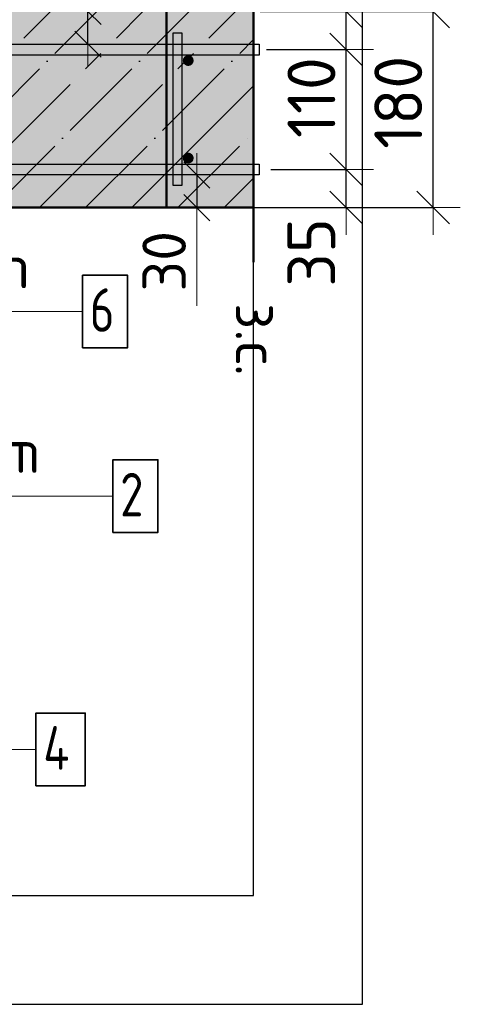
# Model space of a CAD drawing. Header units: millimetres. Extents: x -30645 to 44626, y 46540 to 77351.
# Tile 80 of 84: x 43943 to 44348, y 72687 to 73590. Entities that reach past the tile are written whole.
import ezdxf

# ---------------------------------------------------------------- set-up
doc = ezdxf.new("R2010")
doc.units = ezdxf.units.MM
doc.header["$PDMODE"] = 65
for name, pattern in [('______11', [100, 80, -10, 0, -10]), ('______5', [220, 160, -20, 20, -20]), ('________', [0])]:
    doc.linetypes.add(name, pattern=pattern)
for name, color, linetype, lineweight in [('Standard', 7, 'Continuous', 25), ('Арм.стержн. вертикальными 1', 22, 'Continuous', 35), ('Арм.стержн.горизонт. 1', 180, 'Continuous', 35), ('Размерная линия_ общее', 7, 'Continuous', 13), ('Размерная линия_ общее_1', 7, 'Continuous', 13)]:
    doc.layers.add(name, color=color, linetype=linetype, lineweight=lineweight)
doc.layers.add('Арм.стержн.Стяжки', color=7, linetype='Continuous', lineweight=35, true_color=0x501e0f)
doc.styles.add('ISOCPEUR', font='ISOCPEUR')
doc.dimstyles.new('DIMSTYLE_3', dxfattribs={"dimtxt": 44, "dimasz": 50, "dimexe": 0, "dimexo": 0, "dimgap": 22, "dimtad": 2, "dimdec": 0, "dimrnd": 5, "dimzin": 12, "dimdsep": 46, "dimtxsty": 'ISOCPEUR', "dimblk1": 'ALL_ML_STRICH', "dimblk2": 'ALL_ML_STRICH', "dimsah": 1, "dimcen": 0, "dimclrd": 7, "dimclre": 256, "dimclrt": 7, "dimadec": 0, "dimazin": 0, "dimtfac": 1, "dimtdec": 0, "dimtix": 1, "dimtmove": 2, "dimatfit": 3, "dimfxl": 0, "dimtzin": 0, "dimlwd": 0, "dimlwe": -3, "dimarcsym": 0})
doc.dimstyles.new('DIMSTYLE_7', dxfattribs={"dimtxt": 40, "dimasz": 40, "dimexe": 0, "dimexo": 0.001, "dimgap": 20, "dimtad": 2, "dimdec": 0, "dimrnd": 5, "dimzin": 12, "dimdsep": 46, "dimtxsty": 'ISOCPEUR', "dimblk1": 'ALL_ML_STRICH', "dimblk2": 'ALL_ML_STRICH', "dimsah": 1, "dimcen": 0, "dimse1": 1, "dimse2": 1, "dimclrd": 7, "dimclre": 256, "dimclrt": 7, "dimadec": 0, "dimazin": 0, "dimtfac": 1, "dimtdec": 0, "dimtix": 1, "dimtmove": 2, "dimatfit": 3, "dimfxl": 0, "dimtvp": 1.2, "dimtzin": 0, "dimlwd": 0, "dimlwe": -3, "dimarcsym": 0})
doc.dimstyles.new('DIMSTYLE_8', dxfattribs={"dimtxt": 44, "dimasz": 50, "dimexe": 0, "dimexo": 0, "dimgap": 22, "dimtad": 2, "dimdec": 0, "dimrnd": 5, "dimzin": 12, "dimdsep": 46, "dimtxsty": 'ISOCPEUR', "dimblk1": 'ALL_ML_STRICH', "dimblk2": 'ALL_ML_STRICH', "dimsah": 1, "dimcen": 0, "dimclrd": 7, "dimclre": 256, "dimclrt": 7, "dimadec": 0, "dimazin": 0, "dimtfac": 1, "dimtdec": 0, "dimtix": 1, "dimtmove": 2, "dimatfit": 3, "dimfxl": 0, "dimtvp": 1.2, "dimtzin": 0, "dimlwd": 0, "dimlwe": -3, "dimarcsym": 0})

# ---------------------------------------------------------------- blocks, each defined once
blk = doc.blocks.new('ALL_ML_STRICH')
at = {"color": 0, "linetype": 'ByBlock', "lineweight": -2}
for p, q in [((0, -0.5), (0, 0.5)), ((-0.3, -0.3), (0.3, 0.3)), ((-1, 0), (0.5, 0))]:
    blk.add_line(p, q, dxfattribs=at)
blk = doc.blocks.new('*D324')
at = {"layer": 'DEFPOINTS', "color": 7, "linetype": 'Continuous', "lineweight": 13, "transparency": 33554687}
for p in [(44154.24, 73452.73), (44136.28, 73417.73), (44243.41, 73417.73)]:
    blk.add_point(p, dxfattribs=at)
at = {"layer": 'Размерная линия_ общее', "color": 253, "linetype": 'Continuous', "lineweight": -2, "true_color": 0xa0a0a0, "transparency": 33554687}
for p, q in [((44174.24, 73452.73), (44243.41, 73452.73)), ((44156.28, 73417.73), (44243.41, 73417.73))]:
    blk.add_line(p, q, dxfattribs=at)
at = {"layer": 'Размерная линия_ общее', "color": 7, "linetype": 'Continuous', "lineweight": -2, "transparency": 33554687}
blk.add_line((44243.41, 73417.73), (44243.41, 73452.73), dxfattribs=at)
at = {"layer": 'Размерная линия_ общее', "color": 7, "linetype": 'Continuous', "lineweight": 13, "transparency": 33554687, "xscale": 50, "yscale": 50, "zscale": 50}
for p, rotation in [((44243.41, 73452.73), 90), ((44243.41, 73417.73), 270)]:
    blk.add_blockref('ALL_ML_STRICH', p, dxfattribs=dict(at, rotation=rotation))
at = {"layer": 'Размерная линия_ общее', "color": 7, "linetype": 'Continuous', "lineweight": 13, "transparency": 33554687, "insert": (44211.34, 73376.64), "char_height": 44, "width": 88, "attachment_point": 5, "rotation": 90, "style": 'ISOCPEUR'}
blk.add_mtext('\\A1;{35}', dxfattribs=at)
blk = doc.blocks.new('*D325')
at = {"layer": 'DEFPOINTS', "color": 7, "linetype": 'Continuous', "lineweight": 13, "transparency": 33554687}
for p in [(44150.15, 73562.73), (44154.24, 73452.73), (44243.41, 73452.73)]:
    blk.add_point(p, dxfattribs=at)
at = {"layer": 'Размерная линия_ общее', "color": 253, "linetype": 'Continuous', "lineweight": -2, "true_color": 0xa0a0a0, "transparency": 33554687}
for p, q in [((44170.15, 73562.73), (44243.41, 73562.73)), ((44174.24, 73452.73), (44243.41, 73452.73))]:
    blk.add_line(p, q, dxfattribs=at)
at = {"layer": 'Размерная линия_ общее', "color": 7, "linetype": 'Continuous', "lineweight": -2, "transparency": 33554687}
blk.add_line((44243.41, 73452.73), (44243.41, 73562.73), dxfattribs=at)
at = {"layer": 'Размерная линия_ общее', "color": 7, "linetype": 'Continuous', "lineweight": 13, "transparency": 33554687, "xscale": 50, "yscale": 50, "zscale": 50}
for p, rotation in [((44243.41, 73562.73), 90), ((44243.41, 73452.73), 270)]:
    blk.add_blockref('ALL_ML_STRICH', p, dxfattribs=dict(at, rotation=rotation))
at = {"layer": 'Размерная линия_ общее', "color": 7, "linetype": 'Continuous', "lineweight": 13, "transparency": 33554687, "insert": (44211.41, 73518.73), "char_height": 44, "width": 132, "attachment_point": 5, "rotation": 90, "style": 'ISOCPEUR'}
blk.add_mtext('\\A1;{110}', dxfattribs=at)
blk = doc.blocks.new('*D326')
at = {"layer": 'DEFPOINTS', "color": 7, "linetype": 'Continuous', "lineweight": 13, "transparency": 33554687}
for p in [(44144.27, 73597.73), (44150.15, 73562.73), (44243.41, 73562.73)]:
    blk.add_point(p, dxfattribs=at)
at = {"layer": 'Размерная линия_ общее', "color": 253, "linetype": 'Continuous', "lineweight": -2, "true_color": 0xa0a0a0, "transparency": 33554687}
for p, q in [((44164.27, 73597.73), (44243.41, 73597.73)), ((44170.15, 73562.73), (44243.41, 73562.73))]:
    blk.add_line(p, q, dxfattribs=at)
at = {"layer": 'Размерная линия_ общее', "color": 7, "linetype": 'Continuous', "lineweight": -2, "transparency": 33554687}
blk.add_line((44243.41, 73562.73), (44243.41, 73597.73), dxfattribs=at)
at = {"layer": 'Размерная линия_ общее', "color": 7, "linetype": 'Continuous', "lineweight": 13, "transparency": 33554687, "xscale": 50, "yscale": 50, "zscale": 50}
for p, rotation in [((44243.41, 73597.73), 90), ((44243.41, 73562.73), 270)]:
    blk.add_blockref('ALL_ML_STRICH', p, dxfattribs=dict(at, rotation=rotation))
at = {"layer": 'Размерная линия_ общее', "color": 7, "linetype": 'Continuous', "lineweight": 13, "transparency": 33554687, "insert": (44211.43, 73644.72), "char_height": 44, "width": 88, "attachment_point": 5, "rotation": 90, "style": 'ISOCPEUR'}
blk.add_mtext('\\A1;{35}', dxfattribs=at)
blk = doc.blocks.new('*D327')
at = {"layer": 'DEFPOINTS', "color": 7, "linetype": 'Continuous', "lineweight": 13, "transparency": 33554687}
for p in [(44149.83, 73597.73), (44156.28, 73417.73), (44323.16, 73417.73)]:
    blk.add_point(p, dxfattribs=at)
at = {"layer": 'Размерная линия_ общее', "color": 253, "linetype": 'Continuous', "lineweight": -2, "true_color": 0xa0a0a0, "transparency": 33554687}
for p, q in [((44169.83, 73597.73), (44323.16, 73597.73)), ((44176.28, 73417.73), (44323.16, 73417.73))]:
    blk.add_line(p, q, dxfattribs=at)
at = {"layer": 'Размерная линия_ общее', "color": 7, "linetype": 'Continuous', "lineweight": -2, "transparency": 33554687}
blk.add_line((44323.16, 73417.73), (44323.16, 73597.73), dxfattribs=at)
at = {"layer": 'Размерная линия_ общее', "color": 7, "linetype": 'Continuous', "lineweight": 13, "transparency": 33554687, "xscale": 50, "yscale": 50, "zscale": 50}
for p, rotation in [((44323.16, 73597.73), 90), ((44323.16, 73417.73), 270)]:
    blk.add_blockref('ALL_ML_STRICH', p, dxfattribs=dict(at, rotation=rotation))
at = {"layer": 'Размерная линия_ общее', "color": 7, "linetype": 'Continuous', "lineweight": 13, "transparency": 33554687, "insert": (44291.16, 73514.33), "char_height": 44, "width": 132, "attachment_point": 5, "rotation": 90, "style": 'ISOCPEUR'}
blk.add_mtext('\\A1;{180}', dxfattribs=at)
blk = doc.blocks.new('*D328')
at = {"layer": 'DEFPOINTS', "color": 7, "linetype": 'Continuous', "lineweight": 13, "transparency": 33554687}
for p in [(43997.42, 73597.73), (43997.42, 73567.73), (44006.14, 73567.73)]:
    blk.add_point(p, dxfattribs=at)
at = {"layer": 'Размерная линия_ общее_1', "color": 7, "linetype": 'Continuous', "lineweight": -2, "transparency": 33554687}
blk.add_line((44006.14, 73567.73), (44006.14, 73597.73), dxfattribs=at)
at = {"layer": 'Размерная линия_ общее_1', "color": 7, "linetype": 'Continuous', "lineweight": 13, "transparency": 33554687, "xscale": 40, "yscale": 40, "zscale": 40}
for p, rotation in [((44006.14, 73597.73), 90), ((44006.14, 73567.73), 270)]:
    blk.add_blockref('ALL_ML_STRICH', p, dxfattribs=dict(at, rotation=rotation))
at = {"layer": 'Размерная линия_ общее_1', "color": 7, "linetype": 'Continuous', "lineweight": 13, "transparency": 33554687, "insert": (44001.88, 73615.32), "char_height": 40, "width": 2, "attachment_point": 1, "rotation": 90, "line_spacing_factor": 0.60241, "style": 'ISOCPEUR'}
blk.add_mtext('з.с.', dxfattribs=at)
at = {"layer": 'Размерная линия_ общее_1', "color": 7, "linetype": 'Continuous', "lineweight": 13, "transparency": 33554687, "insert": (43976.14, 73646.54), "char_height": 40, "width": 80, "attachment_point": 5, "rotation": 90, "style": 'ISOCPEUR'}
blk.add_mtext('\\A1;{30}', dxfattribs=at)
blk = doc.blocks.new('*D335')
at = {"layer": 'DEFPOINTS', "color": 7, "linetype": 'Continuous', "lineweight": 13, "transparency": 33554687}
for p in [(44097.42, 73447.73), (44106.14, 73447.73), (44097.42, 73417.73)]:
    blk.add_point(p, dxfattribs=at)
at = {"layer": 'Размерная линия_ общее_1', "color": 7, "linetype": 'Continuous', "lineweight": -2, "transparency": 33554687}
blk.add_line((44106.14, 73447.73), (44106.14, 73417.73), dxfattribs=at)
at = {"layer": 'Размерная линия_ общее_1', "color": 7, "linetype": 'Continuous', "lineweight": 13, "transparency": 33554687, "xscale": 40, "yscale": 40, "zscale": 40}
for p, rotation in [((44106.14, 73447.73), 90), ((44106.14, 73417.73), 270)]:
    blk.add_blockref('ALL_ML_STRICH', p, dxfattribs=dict(at, rotation=rotation))
at = {"layer": 'Размерная линия_ общее_1', "color": 7, "linetype": 'Continuous', "lineweight": 13, "transparency": 33554687, "insert": (44076.14, 73368.52), "char_height": 40, "width": 80, "attachment_point": 5, "rotation": 90, "style": 'ISOCPEUR'}
blk.add_mtext('\\A1;{30}', dxfattribs=at)
at = {"layer": 'Размерная линия_ общее_1', "color": 7, "linetype": 'Continuous', "lineweight": 13, "transparency": 33554687, "insert": (44181.88, 73330.14), "char_height": 40, "width": 2, "attachment_point": 1, "rotation": 270, "line_spacing_factor": 0.60241, "style": 'ISOCPEUR'}
blk.add_mtext('з.с.', dxfattribs=at)

msp = doc.modelspace()

# ---------------------------------------------------------------- hatches: boundary and pattern name
at = {"layer": 'Standard', "linetype": 'Continuous', "lineweight": -3, "true_color": 0xc7c7c7, "transparency": 33554687}
msp.add_hatch(color=9, dxfattribs=at).paths.add_polyline_path([(43418.26, 73597.73), (43418.26, 73417.73), (44158.3, 73417.73), (44158.3, 73597.73)])
at = {"layer": 'Арм.стержн. вертикальными 1', "linetype": 'Continuous', "lineweight": 50, "transparency": 33554687}
for points in [[(44103.26, 73552.73), (44102.88, 73554.64), (44101.8, 73556.26), (44100.17, 73557.35), (44098.26, 73557.73), (44096.35, 73557.35), (44094.72, 73556.26), (44093.64, 73554.64), (44093.26, 73552.73), (44093.64, 73550.81), (44094.72, 73549.19), (44096.35, 73548.11), (44098.26, 73547.73), (44100.17, 73548.11), (44101.8, 73549.19), (44102.88, 73550.81)], [(44103.26, 73463.2), (44102.88, 73465.11), (44101.8, 73466.73), (44100.17, 73467.82), (44098.26, 73468.2), (44096.35, 73467.82), (44094.72, 73466.73), (44093.64, 73465.11), (44093.26, 73463.2), (44093.64, 73461.28), (44094.72, 73459.66), (44096.35, 73458.58), (44098.26, 73458.2), (44100.17, 73458.58), (44101.8, 73459.66), (44102.88, 73461.28)]]:
    msp.add_hatch(color=4, dxfattribs=at).paths.add_polyline_path(points)

# ---------------------------------------------------------------- linework, layer by layer
at = {"layer": 'Standard', "color": 7, "linetype": 'Continuous', "lineweight": 50, "transparency": 33554687}
for p, q in [((44158.3, 73647.73), (44158.3, 73367.73)), ((43598.26, 73417.73), (44158.3, 73417.73))]:
    msp.add_line(p, q, dxfattribs=at)
at = {"layer": 'Standard', "color": 52, "linetype": 'Continuous', "lineweight": -3, "transparency": 33554687}
for p, q in [((44158.3, 72786.6), (44158.3, 73644.64)), ((44158.3, 72786.6), (44158.3, 73644.64)), ((43247.38, 72786.6), (44158.3, 72786.6)), ((43247.38, 72786.6), (44158.3, 72786.6))]:
    msp.add_line(p, q, dxfattribs=at)
at = {"layer": 'Standard', "color": 253, "linetype": '______5', "lineweight": -3, "true_color": 0xababab, "transparency": 33554687}
for p, q in [((43791.83, 73417.73), (43971.83, 73597.73)), ((43876.68, 73417.73), (44056.68, 73597.73)), ((43961.54, 73417.73), (44141.54, 73597.73)), ((44046.39, 73417.73), (44158.3, 73529.64)), ((44131.24, 73417.73), (44158.3, 73444.79))]:
    msp.add_line(p, q, dxfattribs=at)
at = {"layer": 'Standard', "color": 253, "linetype": '______11', "lineweight": -3, "true_color": 0xababab, "transparency": 33554687}
for p, q in [((43834.26, 73417.73), (44014.26, 73597.73)), ((43919.11, 73417.73), (44099.11, 73597.73)), ((44003.96, 73417.73), (44158.3, 73572.07)), ((44088.81, 73417.73), (44158.3, 73487.22))]:
    msp.add_line(p, q, dxfattribs=at)
at = {"layer": 'Standard', "color": 253, "linetype": '________', "lineweight": 50, "true_color": 0xababab, "transparency": 33554687}
msp.add_line((44078.26, 73417.73), (44078.26, 73597.73), dxfattribs=at)
at = {"layer": 'Standard', "color": 7, "linetype": 'Continuous', "lineweight": 13, "transparency": 33554687}
msp.add_line((44106.14, 73417.73), (44106.14, 73327.73), dxfattribs=at)
at = {"layer": 'Standard', "color": 7, "linetype": 'Continuous', "lineweight": 25, "transparency": 33554687}
msp.add_lwpolyline([(43147.38, 72686.6), (44258.3, 72686.6), (44258.3, 73744.64), (43147.38, 73744.64), (43147.38, 72686.6)], dxfattribs=at)
at = {"layer": 'Арм.стержн. вертикальными 1', "color": 7, "linetype": 'Continuous', "lineweight": 13, "transparency": 33554687}
msp.add_line((43621.06, 73152.97), (44029.06, 73152.97), dxfattribs=at)
at = {"layer": 'Арм.стержн. вертикальными 1', "color": 7, "linetype": 'Continuous', "lineweight": 35, "transparency": 33554687}
msp.add_lwpolyline([(44029.06, 73119.63), (44070.4, 73119.63), (44070.4, 73186.3), (44029.06, 73186.3), (44029.06, 73119.63)], dxfattribs=at)
at = {"layer": 'Арм.стержн.горизонт. 1', "color": 52, "linetype": 'Continuous', "lineweight": 50, "transparency": 33554687}
msp.add_line((43468.26, 73417.73), (44158.3, 73417.73), dxfattribs=at)
at = {"layer": 'Арм.стержн.горизонт. 1', "color": 7, "linetype": 'Continuous', "lineweight": 13, "transparency": 33554687}
msp.add_line((43670.39, 72920.57), (43958.39, 72920.57), dxfattribs=at)
at = {"layer": 'Арм.стержн.горизонт. 1', "color": 4, "linetype": 'Continuous', "lineweight": 25, "transparency": 33554687}
for points in [[(44163.3, 73557.73), (43498.26, 73557.73), (43498.26, 73567.73), (44163.3, 73567.73), (44163.3, 73557.73)], [(44163.3, 73557.73), (43498.26, 73557.73), (43498.26, 73567.73), (44163.3, 73567.73), (44163.3, 73557.73)], [(44163.3, 73557.73), (43498.26, 73557.73), (43498.26, 73567.73), (44163.3, 73567.73), (44163.3, 73557.73)], [(44163.3, 73557.73), (43498.26, 73557.73), (43498.26, 73567.73), (44163.3, 73567.73), (44163.3, 73557.73)], [(44163.3, 73557.73), (43498.26, 73557.73), (43498.26, 73567.73), (44163.3, 73567.73), (44163.3, 73557.73)], [(44163.3, 73557.73), (43498.26, 73557.73), (43498.26, 73567.73), (44163.3, 73567.73), (44163.3, 73557.73)], [(44163.3, 73557.73), (43498.26, 73557.73), (43498.26, 73567.73), (44163.3, 73567.73), (44163.3, 73557.73)], [(44163.3, 73557.73), (43498.26, 73557.73), (43498.26, 73567.73), (44163.3, 73567.73), (44163.3, 73557.73)], [(44163.3, 73557.73), (43498.26, 73557.73), (43498.26, 73567.73), (44163.3, 73567.73), (44163.3, 73557.73)], [(44163.3, 73557.73), (43498.26, 73557.73), (43498.26, 73567.73), (44163.3, 73567.73), (44163.3, 73557.73)], [(44163.3, 73557.73), (43498.26, 73557.73), (43498.26, 73567.73), (44163.3, 73567.73), (44163.3, 73557.73)], [(44163.3, 73557.73), (43498.26, 73557.73), (43498.26, 73567.73), (44163.3, 73567.73), (44163.3, 73557.73)], [(44163.3, 73557.73), (43498.26, 73557.73), (43498.26, 73567.73), (44163.3, 73567.73), (44163.3, 73557.73)], [(44163.3, 73447.73), (43498.26, 73447.73), (43498.26, 73457.73), (44163.3, 73457.73), (44163.3, 73447.73)], [(44163.3, 73447.73), (43498.26, 73447.73), (43498.26, 73457.73), (44163.3, 73457.73), (44163.3, 73447.73)], [(44163.3, 73447.73), (43498.26, 73447.73), (43498.26, 73457.73), (44163.3, 73457.73), (44163.3, 73447.73)], [(44163.3, 73447.73), (43498.26, 73447.73), (43498.26, 73457.73), (44163.3, 73457.73), (44163.3, 73447.73)], [(44163.3, 73447.73), (43498.26, 73447.73), (43498.26, 73457.73), (44163.3, 73457.73), (44163.3, 73447.73)], [(44163.3, 73447.73), (43498.26, 73447.73), (43498.26, 73457.73), (44163.3, 73457.73), (44163.3, 73447.73)], [(44163.3, 73447.73), (43498.26, 73447.73), (43498.26, 73457.73), (44163.3, 73457.73), (44163.3, 73447.73)], [(44163.3, 73447.73), (43498.26, 73447.73), (43498.26, 73457.73), (44163.3, 73457.73), (44163.3, 73447.73)], [(44163.3, 73447.73), (43498.26, 73447.73), (43498.26, 73457.73), (44163.3, 73457.73), (44163.3, 73447.73)], [(44163.3, 73447.73), (43498.26, 73447.73), (43498.26, 73457.73), (44163.3, 73457.73), (44163.3, 73447.73)], [(44163.3, 73447.73), (43498.26, 73447.73), (43498.26, 73457.73), (44163.3, 73457.73), (44163.3, 73447.73)], [(44163.3, 73447.73), (43498.26, 73447.73), (43498.26, 73457.73), (44163.3, 73457.73), (44163.3, 73447.73)], [(44163.3, 73447.73), (43498.26, 73447.73), (43498.26, 73457.73), (44163.3, 73457.73), (44163.3, 73447.73)]]:
    msp.add_lwpolyline(points, dxfattribs=at)
at = {"layer": 'Арм.стержн.горизонт. 1', "color": 7, "linetype": 'Continuous', "lineweight": 35, "transparency": 33554687}
msp.add_lwpolyline([(43958.39, 72887.24), (44003.72, 72887.24), (44003.72, 72953.91), (43958.39, 72953.91), (43958.39, 72887.24)], dxfattribs=at)
at = {"layer": 'Арм.стержн.Стяжки', "color": 7, "linetype": 'Continuous', "lineweight": 13, "transparency": 33554687}
msp.add_line((43637.23, 73322.43), (44001.23, 73322.43), dxfattribs=at)
at = {"layer": 'Арм.стержн.Стяжки', "color": 40, "linetype": 'Continuous', "lineweight": 25, "transparency": 33554687}
msp.add_lwpolyline([(44084.26, 73438.2), (44084.26, 73578.2), (44092.26, 73578.2), (44092.26, 73438.2), (44084.26, 73438.2)], dxfattribs=at)
msp.add_lwpolyline([(44084.26, 73438.2), (44084.26, 73578.2), (44092.26, 73578.2), (44092.26, 73438.2), (44084.26, 73438.2)], dxfattribs=at)
msp.add_lwpolyline([(44084.26, 73438.2), (44084.26, 73578.2), (44092.26, 73578.2), (44092.26, 73438.2), (44084.26, 73438.2)], dxfattribs=at)
msp.add_lwpolyline([(44084.26, 73438.2), (44084.26, 73578.2), (44092.26, 73578.2), (44092.26, 73438.2), (44084.26, 73438.2)], dxfattribs=at)
msp.add_lwpolyline([(44084.26, 73438.2), (44084.26, 73578.2), (44092.26, 73578.2), (44092.26, 73438.2), (44084.26, 73438.2)], dxfattribs=at)
msp.add_lwpolyline([(44084.26, 73438.2), (44084.26, 73578.2), (44092.26, 73578.2), (44092.26, 73438.2), (44084.26, 73438.2)], dxfattribs=at)
at = {"layer": 'Арм.стержн.Стяжки', "color": 7, "linetype": 'Continuous', "lineweight": 35, "transparency": 33554687}
msp.add_lwpolyline([(44001.23, 73289.09), (44042.57, 73289.09), (44042.57, 73355.76), (44001.23, 73355.76), (44001.23, 73289.09)], dxfattribs=at)

# ---------------------------------------------------------------- texts
at = {"layer": 'Арм.стержн. вертикальными 1', "color": 7, "linetype": 'Continuous', "lineweight": 25, "transparency": 33554687, "char_height": 40, "attachment_point": 7, "style": 'ISOCPEUR'}
for s, insert, width in [('\\W0.94;ø10 L=4130mm ', (43641.06, 73174.3), 386.6352), ('\\W0.78;2', (44035.73, 73134.3), 43.521)]:
    msp.add_mtext(s, dxfattribs=dict(at, insert=insert, width=width))
at = {"layer": 'Арм.стержн.горизонт. 1', "color": 7, "linetype": 'Continuous', "lineweight": 25, "transparency": 33554687, "insert": (43965.05, 72901.91), "char_height": 40, "width": 47.9778, "attachment_point": 7, "style": 'ISOCPEUR'}
msp.add_mtext('\\W0.80;4', dxfattribs=at)
at = {"layer": 'Арм.стержн.Стяжки', "color": 7, "linetype": 'Continuous', "lineweight": 25, "transparency": 33554687, "char_height": 40, "attachment_point": 7, "style": 'ISOCPEUR'}
for s, insert, width in [('\\W0.98;ø8 L=270mm ', (43657.23, 73343.76), 343.3686), ('\\W0.78;6', (44007.9, 73303.76), 43.5209)]:
    msp.add_mtext(s, dxfattribs=dict(at, insert=insert, width=width))

# ---------------------------------------------------------------- dimensions: what is measured, and where the dimension line sits
at = {"layer": 'Размерная линия_ общее', "color": 7, "linetype": 'Continuous', "lineweight": 13, "transparency": 33554687}
for base, p1, p2, dimstyle, picture, middle in [((44243.41, 73597.73), (44170.15, 73562.73), (44164.27, 73597.73), 'DIMSTYLE_8', '*D326', (44211.43, 73644.72)), ((44323.16, 73597.73), (44176.28, 73417.73), (44169.83, 73597.73), 'DIMSTYLE_3', '*D327', (44291.16, 73514.33)), ((44243.41, 73562.73), (44174.24, 73452.73), (44170.15, 73562.73), 'DIMSTYLE_8', '*D325', (44211.41, 73518.73)), ((44243.41, 73452.73), (44156.28, 73417.73), (44174.24, 73452.73), 'DIMSTYLE_8', '*D324', (44211.34, 73376.64))]:
    dim = msp.add_linear_dim(base=base, p1=p1, p2=p2, angle=90, dimstyle=dimstyle, override={"dimpost": '<>', "dimclrd": 7, "dimclre": 253, "dimclrt": 7, "dimlwd": 0, "dimlwe": 65533}, dxfattribs=at)
    dim.commit()
    dim.dimension.update_dxf_attribs({"geometry": picture, "text_midpoint": middle, "dimtype": 160})
at = {"layer": 'Размерная линия_ общее_1', "color": 7, "linetype": 'Continuous', "lineweight": 13, "transparency": 33554687}
for base, p1, p2, angle, picture, middle in [((44006.14, 73597.73), (43997.42, 73567.73), (43997.42, 73597.73), 90, '*D328', (43976.14, 73646.54)), ((44106.14, 73417.73), (44097.42, 73447.73), (44097.42, 73417.73), 270, '*D335', (44076.14, 73368.52))]:
    dim = msp.add_linear_dim(base=base, p1=p1, p2=p2, angle=angle, text='<>\\Xз.с.', dimstyle='DIMSTYLE_7', override={"dimpost": '<>', "dimclrd": 7, "dimclre": 253, "dimclrt": 7, "dimlwd": 0, "dimlwe": 65533}, dxfattribs=at)
    dim.commit()
    dim.dimension.update_dxf_attribs({"geometry": picture, "text_midpoint": middle, "dimtype": 160})

doc.saveas('drawing.dxf')
